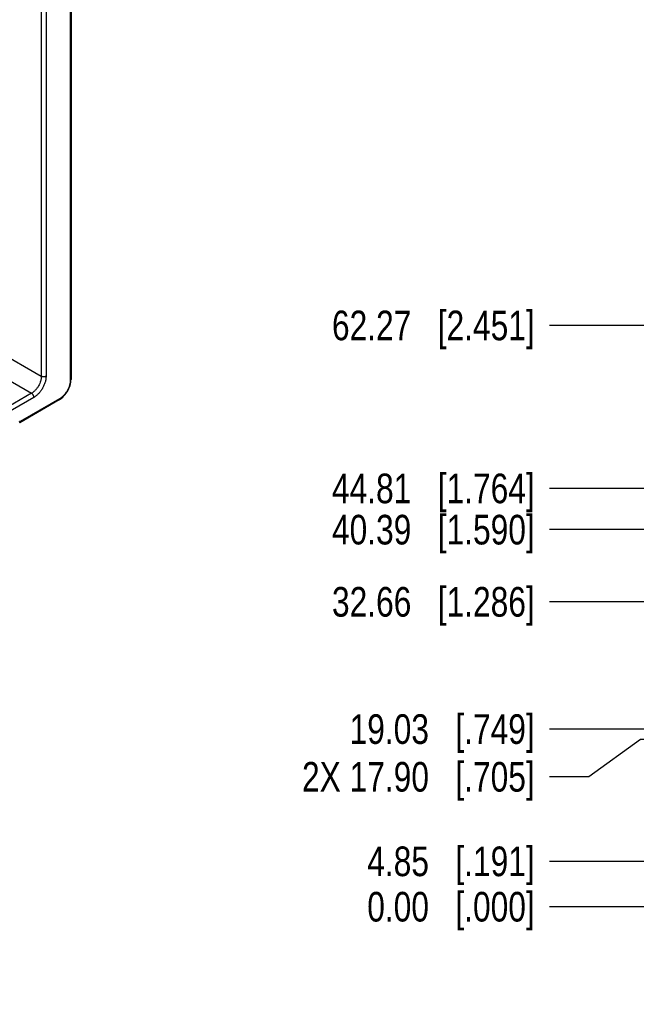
# Model space of a CAD drawing. Header units: inches. Extents: x 0 to 34, y 0 to 22.
# Tile 48 of 128: x 9 to 11.6, y 15 to 19.1. Entities that reach past the tile are written whole.
import ezdxf

# ---------------------------------------------------------------- set-up
doc = ezdxf.new("R2010")
doc.units = ezdxf.units.IN
doc.header["$LTSCALE"] = 1.87
doc.header["$MEASUREMENT"] = 0
doc.layers.get('0').update_dxf_attribs({"linetype": 'CONTINUOUS'})
doc.layers.add('DIMENSIONS', color=7, linetype='CONTINUOUS')
doc.styles.get("Standard").update_dxf_attribs({"font": 'txt', "width": 0.8})
doc.dimstyles.new('DIMSTYLE_3', dxfattribs={"dimtxt": 0.125, "dimasz": 0.18, "dimexe": 0.125, "dimexo": 0.0625, "dimgap": 0.03125, "dimtad": 0, "dimtih": 1, "dimtoh": 1, "dimzin": 0, "dimdsep": 46, "dimtxsty": 'STANDARD', "dimblk": '_FILLED', "dimblk1": '_FILLED', "dimblk2": '_FILLED', "dimcen": 0.09, "dimazin": 0, "dimtp": 0.01, "dimtm": 0.01, "dimtfac": 1, "dimtofl": 0, "dimtmove": 0, "dimatfit": 3, "dimldrblk": '_FILLED', "dimfxl": 1, "dimtolj": 1, "dimtzin": 0, "dimarcsym": 0})

# ---------------------------------------------------------------- blocks, each defined once
blk = doc.blocks.new('*D23')
at = {"layer": 'DIMENSIONS', "color": 2, "linetype": 'CONTINUOUS'}
blk.add_line((11.7327, 15.596), (11.1985, 15.596), dxfattribs=at)
at = {"layer": 'DIMENSIONS', "color": 2, "linetype": 'CONTINUOUS', "insert": (11.136, 15.6585), "char_height": 0.125, "width": 1.125, "attachment_point": 3, "line_spacing_factor": 0.9}
blk.add_mtext('4.85{\\ftxt.shx;\\W1.000000;\\H0.125000; }[.191]', dxfattribs=at)
blk = doc.blocks.new('_FILLED')
at = {"color": 0, "linetype": 'BYBLOCK'}
blk.add_solid([(0, 0), (-1, 0.174), (-1, -0.174)], dxfattribs=at)
blk = doc.blocks.new('*D24')
at = {"layer": 'DIMENSIONS', "color": 2, "linetype": 'CONTINUOUS'}
blk.add_line((11.9235, 15.4046), (11.1985, 15.4046), dxfattribs=at)
at = {"layer": 'DIMENSIONS', "color": 2, "linetype": 'CONTINUOUS', "insert": (11.136, 15.4671), "char_height": 0.125, "width": 1.125, "attachment_point": 3, "line_spacing_factor": 0.9}
blk.add_mtext('0.00{\\ftxt.shx;\\W1.000000;\\H0.125000; }[.000]', dxfattribs=at)
blk = doc.blocks.new('*D25')
at = {"layer": 'DIMENSIONS', "color": 2, "linetype": 'CONTINUOUS'}
blk.add_line((12.8359, 16.1537), (11.1985, 16.1537), dxfattribs=at)
at = {"layer": 'DIMENSIONS', "color": 2, "linetype": 'CONTINUOUS', "insert": (11.136, 16.2162), "char_height": 0.125, "width": 1.225, "attachment_point": 3, "line_spacing_factor": 0.9}
blk.add_mtext('19.03{\\ftxt.shx;\\W1.000000;\\H0.125000; }[.749]', dxfattribs=at)
blk = doc.blocks.new('*D26')
at = {"layer": 'DIMENSIONS', "color": 2, "linetype": 'CONTINUOUS'}
blk.add_line((11.9986, 16.6905), (11.1985, 16.6905), dxfattribs=at)
at = {"layer": 'DIMENSIONS', "color": 2, "linetype": 'CONTINUOUS', "insert": (11.136, 16.753), "char_height": 0.125, "width": 1.325, "attachment_point": 3, "line_spacing_factor": 0.9}
blk.add_mtext('32.66{\\ftxt.shx;\\W1.000000;\\H0.125000; }[1.286]', dxfattribs=at)
blk = doc.blocks.new('*D27')
at = {"layer": 'DIMENSIONS', "color": 2, "linetype": 'CONTINUOUS'}
blk.add_line((12.2525, 17.1687), (11.1985, 17.1687), dxfattribs=at)
at = {"layer": 'DIMENSIONS', "color": 2, "linetype": 'CONTINUOUS', "insert": (11.136, 17.2312), "char_height": 0.125, "width": 1.325, "attachment_point": 3, "line_spacing_factor": 0.9}
blk.add_mtext('44.81{\\ftxt.shx;\\W1.000000;\\H0.125000; }[1.764]', dxfattribs=at)
blk = doc.blocks.new('*D28')
at = {"layer": 'DIMENSIONS', "color": 2, "linetype": 'CONTINUOUS'}
blk.add_line((12.2525, 17.856), (11.1985, 17.856), dxfattribs=at)
at = {"layer": 'DIMENSIONS', "color": 2, "linetype": 'CONTINUOUS', "insert": (11.136, 17.9185), "char_height": 0.125, "width": 1.325, "attachment_point": 3, "line_spacing_factor": 0.9}
blk.add_mtext('62.27{\\ftxt.shx;\\W1.000000;\\H0.125000; }[2.451]', dxfattribs=at)
blk = doc.blocks.new('*D44')
at = {"layer": 'DIMENSIONS', "color": 2, "linetype": 'CONTINUOUS'}
blk.add_line((17.9661, 16.9948), (11.1985, 16.9948), dxfattribs=at)
at = {"layer": 'DIMENSIONS', "color": 2, "linetype": 'CONTINUOUS', "insert": (11.136, 17.0573), "char_height": 0.125, "width": 1.325, "attachment_point": 3, "line_spacing_factor": 0.9}
blk.add_mtext('40.39{\\ftxt.shx;\\W1.000000;\\H0.125000; }[1.590]', dxfattribs=at)
blk = doc.blocks.new('*D49')
at = {"layer": 'DIMENSIONS', "color": 2, "linetype": 'CONTINUOUS'}
for p, q in [((11.5823, 16.1095), (11.3635, 15.9525)), ((14.0733, 16.1095), (11.5823, 16.1095)), ((11.3635, 15.9525), (11.1985, 15.9525))]:
    blk.add_line(p, q, dxfattribs=at)
at = {"layer": 'DIMENSIONS', "color": 2, "linetype": 'CONTINUOUS', "insert": (11.136, 16.015), "char_height": 0.125, "width": 1.525, "attachment_point": 3, "line_spacing_factor": 0.9}
blk.add_mtext('2X 17.90{\\ftxt.shx;\\W1.000000;\\H0.125000; }[.705]', dxfattribs=at)

msp = doc.modelspace()

# ---------------------------------------------------------------- linework, layer by layer
at = {"color": 7, "linetype": 'CONTINUOUS'}
for p, q in [((9.1775, 19.627), (9.1775, 17.6248)), ((9.1808, 19.6316), (9.1808, 17.6294)), ((9.0553, 19.4922), (9.0553, 17.6415)), ((9.0753, 19.4923), (9.0753, 17.6416)), ((8.1954, 18.138), (9.0553, 17.6415)), ((8.6595, 17.7745), (9.014, 17.5698)), ((9.014, 17.5698), (4.5813, 15.0104)), ((9.0239, 17.5525), (4.5912, 14.9931)), ((9.1301, 17.5416), (8.9642, 17.4459)), ((9.1324, 17.5468), (8.9665, 17.451))]:
    msp.add_line(p, q, dxfattribs=at)
msp.add_lwpolyline([(9.1301, 17.5416), (9.1348, 17.5447), (9.1404, 17.5488), (9.1457, 17.5534), (9.1507, 17.5585), (9.1555, 17.5641), (9.16, 17.57), (9.1641, 17.5762), (9.1679, 17.5827), (9.1712, 17.5894), (9.1741, 17.5963), (9.1765, 17.6032), (9.1784, 17.6101), (9.1798, 17.6171), (9.1805, 17.6239), (9.1808, 17.6294)], dxfattribs=at)
for points, knots in [([(9.0553, 17.6415), (9.0554, 17.6399), (9.0552, 17.6366), (9.0546, 17.6316), (9.0537, 17.6265), (9.0518, 17.6195), (9.0486, 17.6107), (9.0435, 17.6005), (9.0373, 17.591), (9.0313, 17.5839), (9.0261, 17.5788), (9.0222, 17.5754), (9.0182, 17.5724), (9.0154, 17.5706), (9.014, 17.5698)], [0, 0, 0, 0, 0.055916, 0.114308, 0.174941, 0.237523, 0.367086, 0.499994, 0.632903, 0.762469, 0.825052, 0.885687, 0.944082, 1, 1, 1, 1]), ([(9.0753, 17.6416), (9.0753, 17.6396), (9.0752, 17.6355), (9.0744, 17.6293), (9.0732, 17.623), (9.0715, 17.6165), (9.0693, 17.61), (9.0658, 17.6013), (9.0605, 17.5907), (9.054, 17.5808), (9.0482, 17.5735), (9.0437, 17.5683), (9.0389, 17.5636), (9.034, 17.5594), (9.0291, 17.5556), (9.0256, 17.5535), (9.0239, 17.5525)], [0, 0, 0, 0, 0.055843, 0.114188, 0.174797, 0.237373, 0.301574, 0.367025, 0.499994, 0.632964, 0.698415, 0.762618, 0.825196, 0.885807, 0.944155, 1, 1, 1, 1]), ([(9.0753, 17.6416), (9.0747, 17.6412), (9.0732, 17.6405), (9.0707, 17.6397), (9.0681, 17.6393), (9.0654, 17.6391), (9.0626, 17.6392), (9.06, 17.6397), (9.0575, 17.6404), (9.056, 17.6411), (9.0553, 17.6415)], [0, 0, 0, 0, 0.113947, 0.236813, 0.366146, 0.498918, 0.63184, 0.761612, 0.88517, 1, 1, 1, 1]), ([(9.1775, 17.6248), (9.1775, 17.6231), (9.1773, 17.6195), (9.1766, 17.6141), (9.1756, 17.6085), (9.1741, 17.6029), (9.1722, 17.5972), (9.1691, 17.5896), (9.1645, 17.5803), (9.1588, 17.5716), (9.1537, 17.5652), (9.1497, 17.5607), (9.1456, 17.5566), (9.1413, 17.5529), (9.1369, 17.5496), (9.1339, 17.5477), (9.1324, 17.5468)], [0, 0, 0, 0, 0.055843, 0.114189, 0.174797, 0.237373, 0.301574, 0.367025, 0.499993, 0.632963, 0.698414, 0.762617, 0.825195, 0.885806, 0.944154, 1, 1, 1, 1]), ([(9.1808, 17.6294), (9.1808, 17.6292), (9.1807, 17.6288), (9.1805, 17.6282), (9.1803, 17.6275), (9.1798, 17.6267), (9.1788, 17.6257), (9.178, 17.6251), (9.1775, 17.6248)], [0, 0, 0, 0, 0.108099, 0.218234, 0.332261, 0.451715, 0.710595, 1, 1, 1, 1]), ([(9.0239, 17.5525), (9.0239, 17.5533), (9.0238, 17.5549), (9.0232, 17.5574), (9.0223, 17.5599), (9.0211, 17.5623), (9.0196, 17.5646), (9.0179, 17.5667), (9.016, 17.5685), (9.0147, 17.5694), (9.014, 17.5698)], [0, 0, 0, 0, 0.113943, 0.236808, 0.366139, 0.498912, 0.631835, 0.761608, 0.885169, 1, 1, 1, 1]), ([(9.1301, 17.5416), (9.1302, 17.5417), (9.1306, 17.542), (9.1311, 17.5424), (9.1315, 17.543), (9.1319, 17.5439), (9.1323, 17.5451), (9.1324, 17.5462), (9.1324, 17.5468)], [0, 0, 0, 0, 0.108096, 0.21823, 0.332255, 0.451709, 0.710589, 1, 1, 1, 1]), ([(8.9665, 17.451), (8.9663, 17.4509), (8.966, 17.4508), (8.9655, 17.4506), (8.9651, 17.4506), (8.9646, 17.4508), (8.9643, 17.4511), (8.964, 17.4515), (8.9639, 17.4519), (8.9639, 17.4523), (8.9639, 17.4525)], [0, 0, 0, 0, 0.14534, 0.275513, 0.392683, 0.501991, 0.61094, 0.727152, 0.856031, 1, 1, 1, 1]), ([(8.9642, 17.4459), (8.9644, 17.446), (8.9647, 17.4462), (8.9652, 17.4467), (8.9656, 17.4472), (8.966, 17.4481), (8.9664, 17.4494), (8.9665, 17.4504), (8.9665, 17.451)], [0, 0, 0, 0, 0.108096, 0.21823, 0.332255, 0.451709, 0.710589, 1, 1, 1, 1])]:
    msp.add_open_spline(points, degree=3, knots=knots, dxfattribs=at)

# ---------------------------------------------------------------- dimensions: what is measured, and where the dimension line sits
at = {"layer": 'DIMENSIONS', "color": 2, "linetype": 'CONTINUOUS'}
for feature_location, offset, origin, picture, middle in [((12.2525, 17.856), (-1.0541, 0), (12.315, 15.4046), '*D28', (10.4735, 17.856)), ((12.2525, 17.1687), (-1.0541, 0), (12.315, 15.4046), '*D27', (10.4735, 17.1687)), ((17.9661, 16.9948), (-6.7676, 0), (18.0286, 15.4046), '*D44', (10.4735, 16.9948)), ((11.9986, 16.6905), (-0.8001, 0), (12.0611, 15.4046), '*D26', (10.4735, 16.6905)), ((12.8359, 16.1537), (-1.6374, 0), (12.8984, 15.4046), '*D25', (10.5235, 16.1537)), ((11.7327, 15.596), (-0.5342, 0), (11.986, 15.4046), '*D23', (10.5735, 15.596)), ((11.9235406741, 15.4045777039), (-0.7250574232, 0), (11.9860406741, 15.4045777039), '*D24', (10.5734832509, 15.4045777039))]:
    dim = msp.add_ordinate_dim(feature_location=feature_location, offset=offset, dtype=0, origin=origin, dimstyle='DIMSTYLE_3', dxfattribs=at)
    dim.commit()
    dim.dimension.update_dxf_attribs({"geometry": picture, "text_midpoint": middle})
dim = msp.add_ordinate_dim(feature_location=(14.0733, 16.1095), offset=(-2.8748, -0.157), dtype=0, origin=(14.1088, 15.4046), text='2X <>', dimstyle='DIMSTYLE_3', dxfattribs=at)
dim.commit()
dim.dimension.update_dxf_attribs({"geometry": '*D49', "text_midpoint": (10.3735, 15.9525)})

doc.saveas('drawing.dxf')
